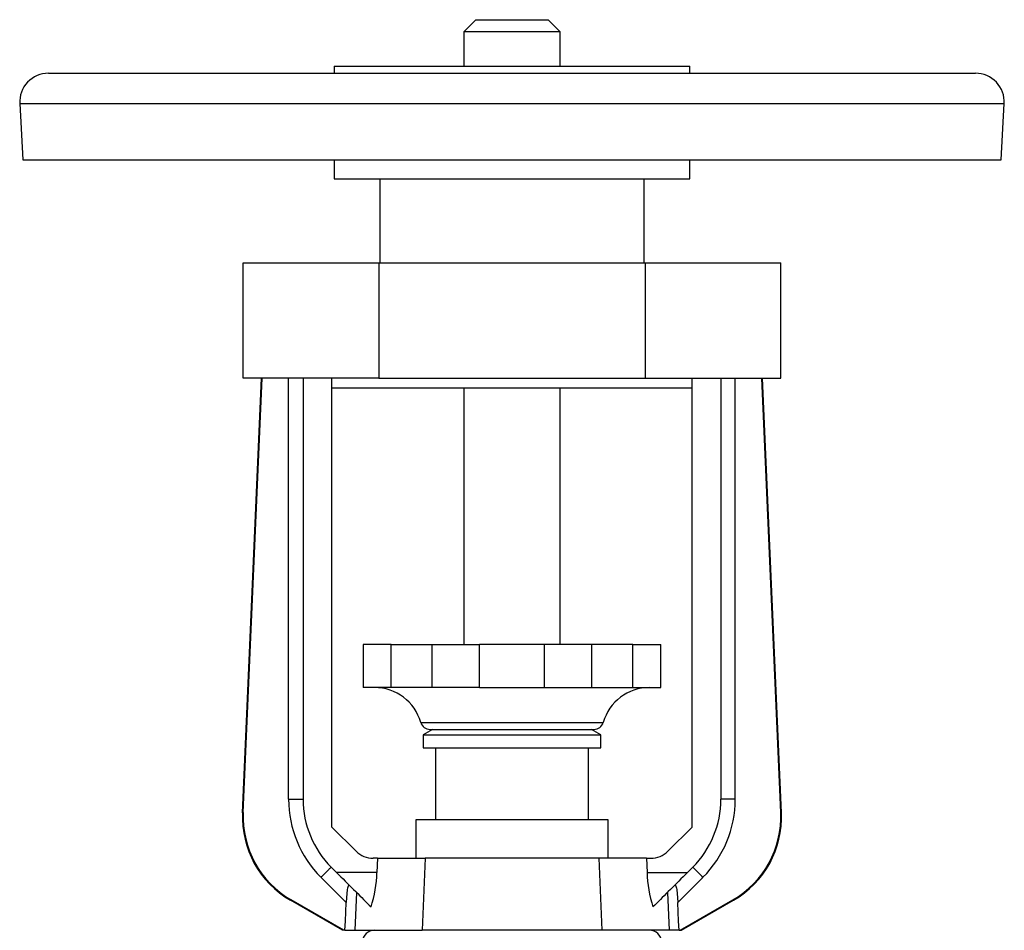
# Model space of a CAD drawing. Extents: x 91 to 718, y -24 to 606.
# Tile 4 of 5: x 91 to 296, y 416 to 606. Entities that reach past the tile are written whole.
import ezdxf

# ---------------------------------------------------------------- set-up
doc = ezdxf.new("R2010")
doc.units = 0
doc.layers.get('0').update_dxf_attribs({"linetype": 'CONTINUOUS'})

msp = doc.modelspace()

# ---------------------------------------------------------------- linework, layer by layer
at = {"color": 7, "linetype": 'CONTINUOUS'}
for p, q in [((186.33, 605.79), (183.83, 603.29)), ((186.33, 605.79), (201.33, 605.79)), ((203.83, 603.29), (201.33, 605.79)), ((183.83, 603.29), (183.83, 596.13)), ((203.83, 603.29), (183.83, 603.29)), ((203.83, 596.13), (203.83, 603.29)), ((97.33, 594.63), (290.33, 594.63)), ((156.83, 596.13), (156.83, 594.63)), ((156.83, 596.13), (192.84, 596.13)), ((192.84, 596.13), (230.83, 596.13)), ((230.83, 594.63), (230.83, 596.13)), ((91.34, 588.31), (91.96, 576.63)), ((91.34, 588.31), (296.33, 588.31)), ((295.71, 576.63), (296.33, 588.31)), ((91.96, 576.63), (295.71, 576.63)), ((156.83, 576.63), (156.83, 572.63)), ((230.83, 572.63), (230.83, 576.63)), ((156.83, 572.63), (192.84, 572.63)), ((166.33, 572.63), (166.33, 555.13)), ((192.84, 572.63), (230.83, 572.63)), ((221.33, 555.13), (221.33, 572.63)), ((137.83, 531.13), (137.83, 555.13)), ((137.83, 555.13), (166.08, 555.13)), ((166.08, 555.13), (166.08, 531.13)), ((166.08, 555.13), (221.59, 555.13)), ((221.59, 555.13), (221.59, 531.13)), ((221.59, 555.13), (249.83, 555.13)), ((249.83, 531.13), (249.83, 555.13)), ((137.74, 440.57), (141.69, 531.13)), ((166.08, 531.13), (137.83, 531.13)), ((137.88, 440.64), (141.83, 531.13)), ((147.33, 443.43), (147.33, 531.13)), ((150.33, 531.13), (150.33, 443.43)), ((156.33, 437.63), (156.33, 531.13)), ((166.08, 531.13), (221.59, 531.13)), ((221.59, 531.13), (249.83, 531.13)), ((231.33, 437.63), (231.33, 531.13)), ((237.33, 531.13), (237.33, 443.43)), ((240.33, 443.43), (240.33, 531.13)), ((249.79, 440.64), (245.83, 531.13)), ((249.93, 440.57), (245.97, 531.13)), ((156.33, 529.13), (231.33, 529.13)), ((183.83, 529.13), (183.83, 475.69)), ((203.83, 475.69), (203.83, 529.13)), ((162.83, 475.69), (162.83, 466.69)), ((168.67, 475.69), (162.83, 475.69)), ((168.67, 466.69), (168.67, 475.69)), ((168.67, 475.69), (177.22, 475.69)), ((177.22, 475.69), (187.08, 475.69)), ((177.22, 466.69), (177.22, 475.69)), ((187.08, 466.69), (187.08, 475.69)), ((200.58, 475.69), (187.08, 475.69)), ((200.58, 466.69), (200.58, 475.69)), ((210.45, 475.69), (200.58, 475.69)), ((219, 475.69), (210.45, 475.69)), ((210.45, 466.69), (210.45, 475.69)), ((219, 466.69), (219, 475.69)), ((219, 475.69), (224.83, 475.69)), ((224.83, 466.69), (224.83, 475.69)), ((168.67, 466.69), (162.83, 466.69)), ((177.22, 466.69), (168.67, 466.69)), ((187.08, 466.69), (177.22, 466.69)), ((187.08, 466.69), (200.58, 466.69)), ((200.58, 466.69), (210.45, 466.69)), ((210.45, 466.69), (219, 466.69)), ((219, 466.69), (224.83, 466.69)), ((174.83, 459.42), (212.83, 459.42)), ((177.29, 457.97), (175.33, 456.83)), ((176.76, 457.97), (210.91, 457.97)), ((212.33, 456.83), (210.37, 457.97)), ((175.33, 456.83), (175.33, 454.13)), ((175.33, 456.83), (212.33, 456.83)), ((212.33, 454.13), (212.33, 456.83)), ((175.33, 454.13), (212.33, 454.13)), ((177.88, 454.13), (177.88, 439.13)), ((209.78, 439.13), (209.78, 454.13)), ((147.33, 443.43), (150.33, 443.43)), ((240.33, 443.43), (237.33, 443.43)), ((137.74, 440.57), (137.88, 440.64)), ((173.83, 439.13), (173.83, 431.13)), ((213.83, 439.13), (173.83, 439.13)), ((213.83, 431.13), (213.83, 439.13)), ((249.93, 440.57), (249.79, 440.64)), ((161.37, 432.59), (156.33, 437.63)), ((226.3, 432.59), (231.33, 437.63)), ((165.85, 431.13), (164.91, 431.13)), ((165.85, 431.13), (165.72, 428.18)), ((165.85, 431.13), (175.77, 431.13)), ((175.77, 431.13), (175.15, 416.13)), ((211.9, 431.13), (175.77, 431.13)), ((221.82, 431.13), (211.9, 431.13)), ((211.9, 431.13), (212.52, 416.13)), ((221.82, 431.13), (221.95, 428.18)), ((221.82, 431.13), (222.76, 431.13)), ((156.19, 429.28), (157.29, 428.18)), ((231.48, 429.28), (230.38, 428.18)), ((159.32, 421.91), (154.07, 427.16)), ((165.72, 428.18), (157.29, 428.18)), ((221.95, 428.18), (230.38, 428.18)), ((228.35, 421.91), (233.6, 427.16)), ((147.86, 422.46), (147.72, 422.38)), ((158.56, 416.13), (147.72, 422.38)), ((158.83, 416.13), (147.86, 422.46)), ((161.46, 424.01), (161.14, 416.13)), ((226.2, 424.01), (226.53, 416.13)), ((228.83, 416.13), (239.81, 422.46)), ((229.11, 416.13), (239.95, 422.38)), ((239.81, 422.46), (239.95, 422.38)), ((158.83, 416.13), (158.56, 416.13)), ((159.06, 416.13), (158.83, 416.13)), ((159.06, 416.13), (161.14, 416.13)), ((161.14, 416.13), (175.15, 416.13)), ((212.52, 416.13), (175.15, 416.13)), ((226.53, 416.13), (212.52, 416.13)), ((228.61, 416.13), (226.53, 416.13)), ((228.61, 416.13), (228.83, 416.13)), ((228.83, 416.13), (229.11, 416.13))]:
    msp.add_line(p, q, dxfattribs=at)
for points in [[(154.07, 427.16), (154.27, 427.36), (154.46, 427.55), (154.65, 427.74), (154.84, 427.93), (155.02, 428.11), (155.19, 428.28), (155.35, 428.44), (155.5, 428.59), (155.64, 428.73), (155.76, 428.85), (155.87, 428.97), (155.97, 429.06), (156.05, 429.14), (156.11, 429.2), (156.16, 429.25), (156.18, 429.27), (156.19, 429.28)], [(233.6, 427.16), (233.4, 427.36), (233.21, 427.55), (233.02, 427.74), (232.83, 427.93), (232.65, 428.11), (232.48, 428.28), (232.32, 428.44), (232.17, 428.59), (232.03, 428.73), (231.91, 428.85), (231.79, 428.97), (231.7, 429.06), (231.62, 429.14), (231.56, 429.2), (231.51, 429.25), (231.49, 429.27), (231.48, 429.28)], [(157.29, 428.18), (157.74, 427.73), (158.2, 427.28), (158.65, 426.83), (159.1, 426.38), (159.54, 425.93), (159.99, 425.49), (160.43, 425.05), (160.86, 424.61), (161.29, 424.18), (161.72, 423.76), (162.14, 423.34), (162.55, 422.93), (162.95, 422.52), (163.35, 422.13), (163.74, 421.74), (164.12, 421.36), (164.49, 420.99)], [(230.38, 428.18), (229.93, 427.73), (229.47, 427.28), (229.02, 426.83), (228.57, 426.38), (228.13, 425.93), (227.68, 425.49), (227.24, 425.05), (226.81, 424.61), (226.38, 424.18), (225.95, 423.76), (225.53, 423.34), (225.12, 422.93), (224.72, 422.52), (224.32, 422.13), (223.93, 421.74), (223.55, 421.36), (223.18, 420.99)], [(159.96, 425.52), (159.89, 425.55), (159.82, 425.53), (159.76, 425.45), (159.7, 425.31), (159.64, 425.12), (159.59, 424.89), (159.54, 424.62), (159.5, 424.34), (159.47, 424.03), (159.42, 423.58), (159.39, 423.11), (159.36, 422.63), (159.34, 422.27), (159.32, 421.91)], [(227.71, 425.52), (227.78, 425.55), (227.85, 425.53), (227.91, 425.45), (227.97, 425.31), (228.03, 425.12), (228.08, 424.89), (228.12, 424.62), (228.16, 424.34), (228.2, 424.03), (228.24, 423.58), (228.28, 423.11), (228.31, 422.63), (228.33, 422.27), (228.35, 421.91)], [(159.06, 416.13), (159.15, 418.05), (159.32, 421.91)], [(228.61, 416.13), (228.52, 418.05), (228.35, 421.91)]]:
    msp.add_lwpolyline(points, dxfattribs=at)
for centre, radius, start, end in [((97.33, 588.63), 6, 90, 183), ((290.33, 588.63), 6, 357, 90), ((165.22, 456.69), 10, 15.8563, 90), ((222.45, 456.69), 10, 90, 164.1437), ((176.76, 459.97), 2, 195.8563, 270), ((210.91, 459.97), 2, 270, 344.1437), ((170.33, 443.43), 23, 180, 225), ((170.33, 443.43), 20, 180, 225.0001), ((217.33, 443.43), 20, 314.9999, 0), ((217.33, 443.43), 23, 315, 0), ((157.71, 439.69), 19.99, 177.4971, 240.0029), ((157.85, 439.77), 19.99, 177.497, 240.003), ((229.82, 439.77), 19.99, 299.997, 2.503), ((229.96, 439.69), 19.99, 299.9971, 2.5029), ((164.91, 436.13), 5, 224.9997, 270.0001), ((222.76, 436.13), 5, 269.9999, 315.0003), ((138.35, 429.18), 27.39, 342.5953, 357.9125), ((249.32, 429.18), 27.39, 182.0875, 197.4047), ((165.21, 413.63), 2.5, 90, 177), ((222.46, 413.63), 2.5, 3, 90)]:
    msp.add_arc(centre, radius, start, end, dxfattribs=at)

doc.saveas('drawing.dxf')
